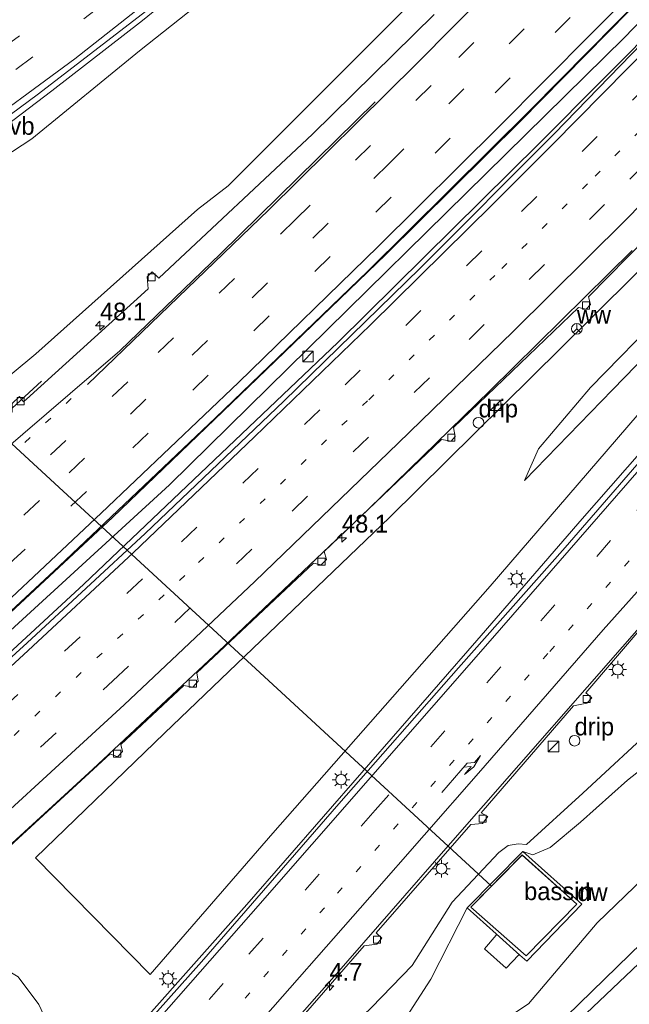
# Model space of a CAD drawing. Header units: millimetres. Extents: x 82463 to 85160, y 450000 to 452470.
# Tile 78 of 98: x 84342 to 84428, y 451453 to 451592. Entities that reach past the tile are written whole.
import ezdxf
from ezdxf.enums import TextEntityAlignment as Align

# ---------------------------------------------------------------- set-up
doc = ezdxf.new("R2010")
doc.units = ezdxf.units.MM
doc.linetypes.add('13strp', pattern=[4, 1, -3])
doc.linetypes.add('39strp', pattern=[12, 3, -9])
for name, color, linetype, lineweight in [('af-bs-rasterhekwerk', 8, 'hekwerk', 18), ('as-bs-kilometr', 13, 'Continuous', 18), ('bp-b5-struiken', 93, 'Continuous', 18), ('bw-bs-drip', 8, 'Continuous', 18), ('bw-bs-rona', 8, 'Continuous', 18), ('gk-b5-damwand', 213, 'damwand', 18), ('gr-bs-geleiderail', 213, 'geleiderail', 18), ('gw-bs-kruinlijn', 93, 'Continuous', 18), ('gw-bs-teenlijn', 93, 'Continuous', 18), ('mk-bs-13streep 0.45', 8, '13strp', 18), ('mk-bs-39streep 0.15', 8, '39strp', 18), ('mk-bs-pijlre750', 8, 'Continuous', 18), ('mk-bs-streep 0.15', 8, 'Continuous', 18), ('og-b5-bebouwing', 173, 'Continuous', 18), ('og-bs-inrichtingselement', 253, 'Continuous', 18), ('og-bs-terreinafscheiding', 253, 'Continuous', 18), ('wh-bs-duiker', 8, 'duiker', 18), ('wh-bs-kolk', 8, 'Continuous', 18), ('wh-bs-waterlijn', 133, 'Continuous', 18), ('wm-bs-lichtmast', 8, 'Continuous', 18), ('wm-bs-lijnverlich', 8, 'lijnverlich', 18), ('wm-bs-verkeersbord', 8, 'Continuous', 18)]:
    doc.layers.add(name, color=color, linetype=linetype, lineweight=lineweight)
doc.styles.add('rtw_iso', font='iso-rtw.shx')
doc.linetypes.add('damwand', pattern='A,15,-0.01,[8,RTW.shx,S=1,R=0,X=0,Y=0],2,[8,RTW.shx,S=1,R=0,X=0,Y=0],2,[8,RTW.shx,S=1,R=0,X=0,Y=0],-0.01', length=19.02)
doc.linetypes.add('duiker', pattern='A,0,-2,[15,RTW.shx,S=1,R=0,X=0,Y=0],-2', length=4)
doc.linetypes.add('geleiderail', pattern='A,2,-1,[175,RTW.shx,S=0.5,R=0,X=0,Y=0],-1', length=4)
doc.linetypes.add('hekwerk', pattern='A,7,-1.5,[1,RTW.shx,S=0.75,R=0,X=0,Y=0],-1.5', length=10)
doc.linetypes.add('lijnverlich', pattern='A,0,-5,[22,RTW.shx,S=1,R=0,X=-0.625,Y=0],2.5,-0.5,[3,RTW.shx,S=0.5,R=0,X=0,Y=0],-0.5,2.5,[22,RTW.shx,S=1,R=180,X=0.625,Y=0],-5', length=16)

# ---------------------------------------------------------------- blocks, each defined once
blk = doc.blocks.new('kolk')
blk.add_lwpolyline([(-0.5, -0.5), (0.5, -0.5), (0.5, 0.5), (-0.5, 0.5)], close=True)
blk = doc.blocks.new('wegwijzer')
for q in [(-0.53, -0.53), (0, 0.75), (0.53, -0.53)]:
    blk.add_line((0, 0), q)
blk.add_circle((0, 0), 0.75)
blk = doc.blocks.new('dtbattr')
at = {"style": 'rtw_iso'}
blk.add_attdef('TAG', (0.59, 0.87), '', height=2.5, dxfattribs=at)
blk = doc.blocks.new('dtb')
blk.add_circle((0, 0), 0.75)
blk = doc.blocks.new('d30gz_ACAD_1_FMEBLOCK11')
at = {"layer": 'gk-b5-damwand'}
for points in [[(-0.25, 7.74, 0.24), (8.1, 0.3, 0.2), (0.33, -7.74, 0.2), (-0.65, -6.87, 0.2), (-4.01, -3.89, 0.22), (-8.1, -0.23, 0.24)], [(-7.55, -0.1, -0.3), (0.24, -6.97, -0.3), (7.38, 0.3, -0.3), (-0.35, 7.24, -0.28)]]:
    blk.add_polyline3d(points, close=True, dxfattribs=at)
blk = doc.blocks.new('dtbattr-r')
at = {"style": 'rtw_iso'}
blk.add_attdef('TAG', text='', height=2.5, dxfattribs=at).set_placement((0, 0), align=Align.MIDDLE_CENTER)
blk = doc.blocks.new('pijlr')
for p, q in [((0, 0, 0.1), (5.45, 0, 0.1)), ((5.45, -0.75, 0.1), (4.7, 0, 0.1)), ((6.2, -0.75, 0.1), (5.45, 0, 0.1)), ((4, -0.75, 0.1), (5.45, -0.75, 0.1)), ((5.7, -1.05, 0.1), (4, -0.75, 0.1)), ((7.5, -0.75, 0.1), (5.7, -1.05, 0.1)), ((7.5, -0.75, 0.1), (6.2, -0.75, 0.1))]:
    blk.add_line(p, q)
blk = doc.blocks.new('kast')
blk.add_line((-0.75, -0.75), (0.75, 0.75))
blk.add_lwpolyline([(-0.75, 0.75), (0.75, 0.75), (0.75, -0.75), (-0.75, -0.75)], close=True)
blk = doc.blocks.new('lantaarnpaal')
for p, q in [((-0.75, 0), (-1.25, 0)), ((-0.88, 0.88), (-0.53, 0.53)), ((0, 0.75), (0, 1.25)), ((0.53, 0.53), (0.88, 0.88)), ((0.75, 0), (1.25, 0)), ((-0.53, -0.53), (-0.88, -0.88)), ((0, -0.75), (0, -1.25)), ((0.53, -0.53), (0.88, -0.88))]:
    blk.add_line(p, q)
blk.add_circle((0, 0), 0.75)
blk = doc.blocks.new('hecto')
for p, q in [((0, 0.625), (-0.625, 0)), ((0, -0.625), (0, 0.625)), ((-0.625, 0), (0.625, 0)), ((0.625, 0), (0, -0.625))]:
    blk.add_line(p, q)

msp = doc.modelspace()

# ---------------------------------------------------------------- linework, layer by layer
at = {"layer": 'af-bs-rasterhekwerk'}
for points in [[(84412.117, 451460.097, 0.203), (84413.103, 451459.228, 0.202), (84420.873, 451467.266, 0.205), (84412.516, 451474.708, 0.244), (84404.668, 451466.741, 0.238)], [(84404.668, 451466.741, 0.238), (84408.765, 451463.076, 0.216)], [(84412.117, 451460.097, 0.203), (84408.765, 451463.076, 0.216)]]:
    msp.add_polyline3d(points, dxfattribs=at)
at = {"layer": 'bp-b5-struiken'}
for points in [[(84504.92, 451622.753, 0.657), (84471.976, 451585.728, 0.827), (84438.286, 451547.397, 1.106), (84407.938, 451512.141, 1.501), (84377.249, 451477.269, 1.743), (84359.963, 451457.344, 1.831), (84343.769, 451473.799, 1.292), (84361.979, 451491.396, 0.971), (84393.74, 451521.828, 0.553), (84421.885, 451549.631, 0.051), (84450.87, 451578.448, 0.018), (84465.573, 451593.524, -0.465)], [(84492.773, 451613.31, -0.463), (84468.717, 451589.154, -0.4), (84455.416, 451574.764, -0.034), (84440.815, 451559.171, -0.034), (84432.561, 451550.891, 0.164), (84422.093, 451540.134, 0.304), (84414.75, 451531.524, 0.62), (84412.763, 451527.013, 1.018), (84425.21, 451539.837, 1.068), (84441.942, 451557.015, 0.932), (84464.02, 451580.461, 0.959), (84484.335, 451601.591, 0.792)]]:
    msp.add_polyline3d(points, dxfattribs=at)
at = {"layer": 'gr-bs-geleiderail'}
for points in [[(84583.43, 451762.685, 0.897), (84572.326, 451749.653, 0.864), (84528.016, 451699.902, 0.973), (84480.854, 451648.701, 1.045), (84433.703, 451599.573, 1.248), (84412.163, 451577.657, 1.539), (84393.225, 451558.922, 1.752), (84375.068, 451541.407, 1.952), (84354.664, 451521.823, 2.23), (84333.361, 451502.023, 2.541), (84317.677, 451487.597, 2.782), (84314.87, 451485.13, 2.954)], [(84586.341, 451759.871, -0.961), (84566.795, 451737.208, 1.072), (84508.079, 451671.719, 0.982), (84442.034, 451601.932, 1.095), (84414.842, 451574.57, 1.553), (84386.427, 451546.493, 1.734), (84350.615, 451512.411, 2.494), (84326.878, 451490.498, 2.754), (84317.763, 451482.237, 2.817)], [(84609.571, 451737.415, -0.642), (84593.91, 451719.583, 1.09), (84522.833, 451638.255, 1.357), (84498.187, 451610.131, 1.605), (84468.14, 451575.692, 1.867), (84441.066, 451544.539, 2.411), (84431.359, 451533.543, 2.522), (84420.921, 451521.606, 2.722), (84406.037, 451504.458, 2.824), (84373.609, 451467.246, 2.847), (84359.044, 451450.836, 2.805), (84354.384, 451445.616, 2.784)], [(84538.581, 451625.453, 0.214), (84530.333, 451616.798, 0.751), (84524.796, 451610.883, 1.018), (84517.922, 451603.136, 1.108), (84498.548, 451580.969, 1.257), (84491.18, 451572.759, 1.429), (84484.496, 451565.678, 1.451), (84463.427, 451543.702, 1.682), (84453.072, 451532.844, 1.919), (84431.562, 451509.275, 2.225), (84402, 451475.48, -0.564), (84385.913, 451457.057, 2.643), (84370.915, 451440.043, 2.712), (84365.817, 451434.183, 2.763)], [(84267.621, 451532.379, 3.802), (84276.388, 451537.042, 3.686), (84286.777, 451542.921, 3.584), (84298.379, 451549.758, 3.464), (84311.851, 451558.188, 3.352), (84320.392, 451563.513, 3.297), (84324.709, 451566.031, 3.199), (84328.639, 451569.061, 3.199), (84336.226, 451574.528, 3.069), (84346.077, 451582.007, 2.991), (84358.883, 451591.917, 2.912), (84368.623, 451599.895, 2.601), (84376.725, 451606.506, 1.979)], [(84331.931, 451468.069, 2.331), (84351.87, 451486.302, 2.04), (84370.443, 451503.729, 1.729), (84390.792, 451523.028, 1.516), (84407.942, 451539.739, 1.205), (84427.949, 451559.464, 1.052)], [(84344.65, 451541.038, 1.075), (84332.798, 451530.187, 1.785), (84320.775, 451519.69, 1.998), (84301.267, 451503.422, 2.207), (84298.692, 451501.308, 2.304)]]:
    msp.add_polyline3d(points, dxfattribs=at)
at = {"layer": 'gw-bs-kruinlijn'}
for points in [[(84578.096, 451706.244, 0.417), (84553.528, 451677.827, 0.562), (84529.852, 451650.694, 0.702), (84504.92, 451622.753, 0.657), (84484.335, 451601.591, 0.792), (84464.02, 451580.461, 0.959), (84441.942, 451557.015, 0.932), (84425.21, 451539.837, 1.068), (84412.763, 451527.013, 1.018)], [(84373.875, 451426.125, 1.941), (84377.558, 451429.838, 1.935), (84384.137, 451435.545, 1.693), (84389.26, 451438.466, 1.543), (84394.689, 451440.247, 1.476), (84400.006, 451440.792, 1.322), (84403.225, 451440.098, 1.126), (84406.066, 451440.369, 0.998), (84408.128, 451441.29, 0.982), (84416.912, 451449.729, 1.227), (84427.645, 451460.174, 1.248), (84436.97, 451469.235, 1.318), (84447.609, 451479.458, 1.476), (84457.439, 451488.207, 1.698), (84465.038, 451495.726, 1.886), (84477.127, 451507.191, 2.078), (84485.973, 451515.637, 2.361), (84497.157, 451526.551, 2.739), (84510.979, 451539.419, 3.19), (84526.368, 451554.845, 3.452), (84539.82, 451566.992, 3.9), (84554.152, 451580.799, 4.296), (84568.796, 451594.699, 4.543)], [(84463.455, 451524.465, 0.875), (84453.84, 451514.421, 0.908), (84442.506, 451503.169, 0.991), (84431.769, 451492.895, 1.205), (84420.986, 451482.916, 1.339), (84413.064, 451475.685, 1.395), (84411.86, 451475.767, 1.483), (84410.463, 451475.571, 1.534), (84409.171, 451474.581, 1.534), (84402.568, 451467.574, 1.58), (84396.949, 451458.607, 1.276), (84391.189, 451452.706, 1.184), (84384.542, 451446.325, 1.188), (84378.121, 451441.724, 1.469), (84371.594, 451435.881, 1.653), (84368.32, 451431.68, 1.728)], [(84348.979, 451441.7, 2.392), (84347.979, 451443.579, 2.36), (84346.484, 451448.348, 2.225), (84344.235, 451453.137, 2.146), (84341.356, 451457.034, 1.901), (84338.083, 451458.97, 1.771), (84334.534, 451459.522, 1.752), (84329.703, 451459.178, 1.71), (84328.109, 451459.756, 1.71), (84327.43, 451460.605, 1.71), (84326.912, 451461.393, 1.673)]]:
    msp.add_polyline3d(points, dxfattribs=at)
at = {"layer": 'gw-bs-teenlijn'}
for points in [[(84412.763, 451527.013, 1.018), (84414.75, 451531.524, 0.62), (84422.093, 451540.134, 0.304), (84432.561, 451550.891, 0.164), (84440.815, 451559.171, -0.034), (84455.416, 451574.764, -0.034), (84468.717, 451589.154, -0.4), (84492.773, 451613.31, -0.463), (84526.377, 451650.051, -0.536), (84563.25, 451692.398, -0.558)], [(84371.116, 451428.884, 0.275), (84374.621, 451432.908, 0.098), (84381.133, 451438.697, 0.014), (84386.668, 451442.614, -0.148), (84393.619, 451445.542, -0.279), (84400.958, 451445.047, -0.006), (84413.316, 451453.218, 0.084), (84423.02, 451464.637, 0.037), (84432.247, 451473.507, 0.029), (84442.923, 451484.222, -0.559), (84450.35, 451493.924, -0.819), (84457.305, 451502.256, -0.804), (84459.567, 451503.37, -0.438), (84461.758, 451502.962, 0.051), (84465.444, 451503.119, 0.22), (84472.92, 451510.771, 0.044), (84481.751, 451519.934, 0.049), (84492.305, 451531.284, 0.07), (84505.422, 451544.973, 0.217), (84519.918, 451560.52, 0.325), (84532.525, 451574.055, 0.363), (84545.332, 451588.856, 0.391), (84558.536, 451603.864, 0.335)], [(84459.442, 451516.033, -0.92), (84451.297, 451507.812, -1.036), (84443.05, 451499.076, -1.087), (84432.975, 451489.241, -0.943), (84427.287, 451484.755, -0.233), (84420.661, 451478.839, 0.245), (84416.387, 451475.288, 0.272), (84413.972, 451474.219, 0.282), (84412.516, 451474.708, 0.244)], [(84370.434, 451429.566, 0.299), (84374.025, 451433.544, 0.097), (84380.404, 451439.548, 0.002), (84386.271, 451443.515, -0.244), (84393.199, 451446.858, -0.279), (84399.541, 451456.684, 0.075), (84404.668, 451466.741, 0.238)]]:
    msp.add_polyline3d(points, dxfattribs=at)
at = {"layer": 'mk-bs-13streep 0.45'}
for points in [[(84592.716, 451753.707, 0.075), (84590.636, 451751.272, 0.078), (84542.384, 451696.536, 0.051), (84496.688, 451646.697, 0.051), (84448.745, 451596.279, 0.16), (84421.653, 451568.898, 0.463), (84408.607, 451555.974, 0.611), (84390.637, 451538.286, 0.801), (84364.853, 451513.619, 1.233), (84338.396, 451488.856, 1.687)], [(84615.896, 451731.301, 0.182), (84560.229, 451667.523, 0.3), (84518.716, 451620.094, 0.589), (84481.228, 451577.195, 0.937), (84449.875, 451541.428, 1.358), (84432.784, 451521.745, 1.404), (84416.073, 451502.632, 1.534), (84384.577, 451466.778, 1.854), (84360.586, 451439.414, 2.059)], [(84348.842, 451538.588, 0.767), (84339.519, 451529.776, 0.915), (84318.429, 451510.145, 1.194), (84303.462, 451496.538, 1.469)]]:
    msp.add_polyline3d(points, dxfattribs=at)
at = {"layer": 'mk-bs-39streep 0.15'}
for points in [[(84545.25, 451799.592, 1.131), (84532.929, 451784.224, 0.906), (84519.678, 451767.864, 0.976), (84504.205, 451749.464, 0.971), (84486.361, 451728.989, 1.022), (84464.175, 451704.532, 1.05), (84447.577, 451686.946, 1.055), (84430.785, 451669.692, 1.125), (84413.912, 451652.917, 1.218), (84396.246, 451636.056, 1.278), (84378.551, 451619.979, 1.431), (84360.341, 451604.479, 1.445), (84341.539, 451589.751, 1.529), (84321.995, 451575.636, 1.687), (84301.924, 451562.34, 1.966), (84281.404, 451550.024, 2.115), (84261.17, 451538.83, 2.284)], [(84547.753, 451797.172, 1.187), (84536.085, 451782.436, 1.078), (84521.768, 451764.865, 1.106), (84506.367, 451746.475, 1.092), (84489.771, 451727.461, 1.078), (84473.186, 451709.049, 1.125), (84456.274, 451690.926, 1.12), (84439.511, 451673.496, 1.185), (84422.513, 451656.389, 1.264), (84405.155, 451639.514, 1.348), (84387.507, 451623.144, 1.417), (84370.708, 451608.506, 1.473), (84353.008, 451593.973, 1.659), (84333.782, 451579.615, 1.789), (84313.945, 451565.814, 2.012), (84293.552, 451553.008, 2.236), (84272.721, 451541.061, 2.352), (84263.775, 451536.225, 2.487)], [(84574.481, 451771.334, 0.054), (84552.139, 451745.67, -0.195), (84528.527, 451719.006, -0.214), (84498.424, 451685.826, -0.13), (84473.982, 451659.485, -0.121), (84447.438, 451631.528, -0.01), (84422.539, 451605.855, 0.158), (84399.592, 451582.747, 0.297), (84380.484, 451563.876, 0.478), (84356.794, 451540.944, 0.776), (84337.336, 451522.532, 1.087), (84313.32, 451500.3, 1.422), (84306.159, 451493.841, 1.566)], [(84308.702, 451491.298, 1.654), (84324.629, 451505.768, 1.38), (84348.527, 451528.119, 1.06), (84374.357, 451552.82, 0.674), (84393.614, 451571.683, 0.474), (84416.927, 451594.98, 0.265), (84441.682, 451620.363, 0.093), (84466.472, 451646.222, 0.014), (84484.867, 451665.83, -0.01), (84507.125, 451689.929, -0.107), (84531.131, 451716.501, -0.089), (84555.499, 451743.892, -0.07), (84577.118, 451768.786, 0.109)], [(84579.735, 451766.256, 0.207), (84550.789, 451733.136, -0.005), (84517.694, 451696.277, -0.056), (84477.323, 451652.46, 0.004), (84436.131, 451609.371, 0.186), (84393.956, 451566.981, 0.539), (84359.702, 451533.695, 0.962), (84342.336, 451517.346, 1.176), (84315.993, 451493.02, 1.543), (84311.273, 451488.727, 1.641)], [(84589.974, 451756.359, 0.117), (84584.173, 451749.603, 0.124), (84543.469, 451703.492, 0.173), (84503.931, 451659.989, 0.187), (84463.599, 451617.178, 0.16), (84423.019, 451575.569, 0.49), (84406.735, 451559.415, 0.528), (84383.896, 451537.017, 0.829), (84358.896, 451513.154, 1.093), (84333.319, 451489.467, 1.553), (84321.417, 451478.583, 1.624)], [(84326.791, 451473.209, 1.675), (84354.715, 451498.769, 1.112), (84380.004, 451522.724, 0.787), (84404.952, 451546.929, 0.467), (84427.636, 451569.547, 0.435), (84444.093, 451586.083, 0.128), (84492.433, 451636.542, -0.034), (84541.683, 451689.958, -0.102), (84593.608, 451748.95, -0.052), (84595.43, 451751.084, -0.055)], [(84613.19, 451733.917, 0.248), (84604.016, 451723.43, 0.241), (84563.424, 451676.926, 0.39), (84469.871, 451569.93, 1.049), (84446.376, 451543.157, 1.492), (84424.925, 451518.571, 1.608), (84409.428, 451500.764, 1.766), (84391.726, 451480.51, 1.942), (84370.268, 451456.095, 2.007), (84357.995, 451442.005, 2.076)]]:
    msp.add_polyline3d(points, dxfattribs=at)
at = {"layer": 'mk-bs-streep 0.15'}
for points in [[(84550.488, 451794.528, 1.218), (84547.767, 451791.26, 1.111), (84538.389, 451779.438, 1.111), (84524.146, 451761.901, 1.12), (84508.752, 451743.623, 1.176), (84490.273, 451722.507, 1.139), (84472.777, 451703.153, 1.171), (84453.761, 451682.934, 1.199), (84433.752, 451662.39, 1.264), (84414.864, 451643.715, 1.362), (84395.765, 451625.749, 1.534), (84377.846, 451609.717, 1.664), (84363.002, 451597.31, 1.766), (84349.351, 451586.524, 1.864), (84333.453, 451574.842, 1.989), (84318.614, 451564.557, 2.208), (84305.603, 451556.105, 2.291), (84293.48, 451548.735, 2.389), (84279.267, 451540.491, 2.487), (84266.51, 451533.49, 2.624)], [(84571.873, 451773.856, -0.032), (84531.87, 451728.246, -0.358), (84508.147, 451701.945, -0.363), (84474.9, 451665.793, -0.261), (84451.261, 451640.793, -0.182), (84423.913, 451612.452, 0.023), (84397.525, 451585.813, 0.204), (84376.683, 451565.213, 0.427), (84351.137, 451540.599, 0.725)], [(84313.848, 451486.152, 1.81), (84331.591, 451502.307, 1.487), (84353.074, 451522.41, 1.241), (84372.437, 451540.876, 0.925), (84392.141, 451560.061, 0.716), (84409.117, 451576.874, 0.544), (84435.23, 451603.242, 0.334), (84465.287, 451634.366, 0.274), (84494.735, 451665.751, 0.153), (84526.089, 451700.048, 0.065), (84554.748, 451732.113, 0.051), (84582.358, 451763.72, 0.201)], [(84587.28, 451758.962, -1.209), (84560.283, 451727.749, 0.205), (84501.021, 451662.127, 0.191), (84448.384, 451606.552, 0.268), (84416.764, 451574.472, 0.477), (84408.268, 451565.985, 0.5), (84391.032, 451548.998, 0.82), (84374.686, 451533.208, 1.084), (84357.549, 451516.831, 1.353), (84342.072, 451502.421, 1.511), (84318.891, 451481.109, 1.834)], [(84597.98, 451748.619, -0.201), (84584.372, 451732.747, -0.183), (84530.876, 451672.779, -0.188), (84470.724, 451608.343, -0.179), (84426.995, 451563.732, 0.268), (84411.157, 451548.056, 0.546), (84394.929, 451532.306, 0.708), (84374.745, 451512.797, 1.019), (84356.293, 451495.394, 1.27), (84329.327, 451470.673, 1.583)], [(84610.655, 451736.367, 0.286), (84582.064, 451703.74, 0.34), (84562.113, 451680.889, 0.485), (84535.35, 451650.311, 0.58), (84498.256, 451607.717, 0.855), (84443.585, 451545.312, 1.418), (84408.267, 451504.785, 1.743), (84374.15, 451465.865, 1.97), (84355.427, 451444.573, 2.04)], [(84621.282, 451726.094, -0.075), (84592.359, 451692.978, -0.052), (84567.263, 451664.383, 0.078), (84532.381, 451624.458, 0.191), (84508.122, 451596.895, 0.449), (84496.355, 451583.795, 0.48), (84474.212, 451560.124, 0.643), (84451.915, 451536.632, 1.214), (84440.279, 451524.305, 1.311), (84423.873, 451505.97, 1.59), (84406.286, 451485.772, 1.692), (84390.947, 451468.247, 1.822), (84373.524, 451448.41, 2.017), (84363.306, 451436.694, 2.076)], [(84391.706, 451580.457, 0.223), (84369.897, 451559.008, 0.465), (84355.688, 451545.34, 0.632), (84334.93, 451527.561, 0.901), (84324.254, 451518.45, 1.055), (84314.089, 451509.74, 1.171), (84301.226, 451498.751, 1.348)]]:
    msp.add_polyline3d(points, dxfattribs=at)
at = {"layer": 'og-b5-bebouwing'}
msp.add_polyline3d([(84420.15, 451467.267, -0.302), (84413.008, 451459.996, -0.303), (84405.223, 451466.867, -0.301), (84412.425, 451474.205, -0.284)], close=True, dxfattribs=at)
at = {"layer": 'og-bs-terreinafscheiding'}
for points in [[(84551.117, 451793.92, 1.241), (84543.303, 451783.538, 1.244), (84515.109, 451749.196, 1.266), (84479.99, 451709.12, 1.248), (84436.847, 451663.582, 1.248), (84403.652, 451631.172, 1.311), (84382.58, 451612.124, 1.715), (84376.246, 451606.716, 1.822), (84359.94, 451593.655, 1.905), (84344.211, 451581.591, 2.035), (84331.083, 451571.905, 2.123), (84315.757, 451561.529, 2.434), (84300.504, 451551.869, 2.55), (84284.668, 451542.662, 2.596), (84267.112, 451532.888, 2.629)], [(84567.278, 451778.148, -0.306), (84514.377, 451718.703, -0.512), (84507.066, 451712.671, -0.484), (84499.591, 451704.66, -0.595), (84494.741, 451696.678, -0.53), (84465.008, 451665.137, -0.381), (84434.788, 451633.215, -0.312), (84395.198, 451592.818, -0.024), (84370.968, 451568.621, 0.204), (84366.649, 451565.261, 0.404), (84343.833, 451544.889, 0.832), (84320.679, 451525.729, 1.222), (84309.963, 451544.192, 2.105), (84306.02, 451551.661, 2.254), (84321.41, 451560.96, 2.287), (84343.282, 451575.248, 1.84), (84358.469, 451587.653, 1.826), (84374.253, 451600.221, 1.622), (84395.621, 451619.176, 1.408), (84415.288, 451637.869, 1.283), (84441.52, 451664.036, 1.292), (84464.361, 451687.708, 1.241)], [(84583.301, 451762.809, 0.142), (84517.035, 451687.954, 0.16), (84450.154, 451616.326, 0.309), (84413.616, 451579.346, 0.449), (84390.64, 451556.502, 0.671), (84369.202, 451535.885, 1.135), (84347.138, 451514.97, 1.534), (84326.718, 451495.986, 1.645), (84314.841, 451485.159, 1.973)], [(84586.595, 451759.625, 0.152), (84578.25, 451749.837, 0.142), (84518.051, 451682.204, 0.137), (84460.504, 451620.835, 0.133), (84416.981, 451575.941, 0.277), (84398.003, 451556.957, 0.217), (84378.832, 451538.212, 0.347), (84359.275, 451519.579, 0.486), (84342.604, 451504.12, 1.042), (84324.345, 451487.527, 1.548), (84318.003, 451481.997, 1.837)], [(84610.003, 451736.997, 0.329), (84532.879, 451648.866, 0.467), (84483.043, 451592.14, 0.738), (84442.982, 451545.785, 1.441), (84434.439, 451535.966, 1.645), (84418.509, 451517.588, 1.771), (84403.484, 451500.601, 1.975), (84386.59, 451481.443, 2.017), (84367.218, 451459.119, 2.007), (84354.774, 451445.226, 2.062)], [(84467.055, 451593.001, -0.414), (84465.573, 451593.524, -0.465), (84450.87, 451578.448, 0.018), (84421.885, 451549.631, 0.051), (84393.74, 451521.828, 0.553), (84361.979, 451491.396, 0.971), (84343.769, 451473.799, 1.292), (84359.963, 451457.344, 1.831), (84377.249, 451477.269, 1.743), (84407.938, 451512.141, 1.501), (84438.286, 451547.397, 1.106), (84471.976, 451585.728, 0.827), (84504.92, 451622.753, 0.657)], [(84515.838, 451600.957, 0.345), (84487.999, 451569.78, 0.611), (84454.315, 451534.349, 1.205), (84437.873, 451516.326, 1.219), (84421.418, 451497.088, 1.474), (84422.268, 451496.383, 1.474), (84421.559, 451495.609, 1.553), (84419.699, 451495.265, 1.553), (84406.666, 451480.176, 1.567), (84407.578, 451479.619, 1.567), (84406.869, 451478.655, 1.567), (84405.203, 451478.497, 1.59), (84391.831, 451463.242, 1.724), (84392.648, 451462.464, 1.724), (84391.936, 451461.641, 1.724), (84390.165, 451461.399, 1.724), (84377.095, 451446.398, 1.748), (84377.948, 451445.795, 1.748), (84377.184, 451444.893, 1.748), (84375.58, 451444.588, 1.748), (84366.185, 451433.815, 1.857)], [(84400.016, 451592.76, 0.208), (84382.873, 451575.878, 0.365), (84361.167, 451555.576, 0.727), (84360.232, 451556.484, 0.792), (84359.527, 451555.779, 0.866), (84359.69, 451554.074, 0.866), (84342.514, 451538.51, 1.001), (84342.101, 451538.156, 1.001), (84341.534, 451538.881, 1.061), (84340.474, 451537.894, 1.061), (84340.48, 451536.72, 1.07), (84323.819, 451522.11, 1.107), (84323.121, 451523.052, 1.135), (84322.403, 451522.301, 1.135), (84322.186, 451520.772, 1.168), (84304.695, 451506.16, 1.344), (84304.331, 451506.616, 1.344), (84304.098, 451506.856, 1.511), (84302.914, 451505.96, 1.511), (84302.878, 451504.475, 1.511), (84298.838, 451501.162, 1.509)], [(84569.896, 451593.577, 4.813), (84555.17, 451579.602, 4.422), (84540.915, 451565.824, 4.037), (84527.734, 451553.381, 3.657), (84512.084, 451538.311, 3.287), (84498.422, 451525.513, 2.876), (84487.105, 451514.435, 2.489), (84474.807, 451502.729, 2.161), (84462.591, 451491.004, 1.887), (84428.918, 451458.91, 1.361), (84413.121, 451443.901, 1.233), (84407.08, 451438.2, 1.191), (84405.393, 451436.889, 1.191), (84404.325, 451436.849, 1.237), (84402.502, 451437.779, 1.302), (84398.454, 451438.838, 1.403), (84394.496, 451438.604, 1.542), (84388.744, 451436.404, 1.697), (84383.667, 451433.27, 1.845), (84378.733, 451429.503, 1.991), (84374.616, 451425.384, 2.098)], [(84336.613, 451472.192, 1.594), (84354.33, 451488.467, 1.33), (84355.353, 451488.073, 1.237), (84356.052, 451488.798, 1.205), (84355.826, 451489.779, 1.205), (84364.699, 451498.098, 1.107), (84365.969, 451497.904, 0.996), (84366.733, 451498.728, 0.982), (84366.566, 451499.905, 0.982), (84382.991, 451515.374, 0.917), (84384.099, 451515.144, 0.903), (84384.828, 451515.898, 0.903), (84384.529, 451517.003, 0.903), (84401.043, 451532.803, 0.62), (84402.411, 451532.583, 0.62), (84402.981, 451533.226, 0.62), (84402.775, 451534.535, 0.62), (84420.407, 451551.44, 0.328), (84421.49, 451551.223, 0.328), (84422.08, 451551.846, 0.328), (84421.801, 451552.932, 0.277), (84430.012, 451561.337, 0.268)], [(84408.765, 451463.076, 0.216), (84408.794, 451462.911, 0.219), (84407.143, 451460.968, 0.225), (84410.177, 451458.224, 0.231), (84411.905, 451460.062, 0.217)], [(84411.905, 451460.062, 0.217), (84412.117, 451460.097, 0.203)]]:
    msp.add_polyline3d(points, dxfattribs=at)
at = {"layer": 'wh-bs-duiker'}
msp.add_polyline3d([(84408.084, 451469.874, -0.535), (84295.109, 451573.97, -1.082)], dxfattribs=at)
at = {"layer": 'wh-bs-waterlijn'}
msp.add_polyline3d([(84412.425, 451474.205, -0.284), (84405.223, 451466.867, -0.301), (84413.008, 451459.996, -0.303), (84420.15, 451467.267, -0.302), (84412.425, 451474.205, -0.284)], dxfattribs=at)
at = {"layer": 'wm-bs-lijnverlich'}
msp.add_polyline3d([(84584.805, 451761.355, -1.079), (84550.963, 451722.406, 0.241), (84488.306, 451653.303, 0.381), (84426.901, 451589.505, 0.458), (84362.677, 451526.43, 1.182), (84316.159, 451483.841, 2.024)], dxfattribs=at)

# ---------------------------------------------------------------- block references
at = {"layer": 'as-bs-kilometr'}
ref = msp.add_blockref('dtbattr', (84352.883, 451548.866, 0.882), dxfattribs=at)
ref.add_attrib('TAG', '48.1', dxfattribs={"layer": '0', "height": 2.5, "style": 'rtw_iso'}).set_placement((84352.883, 451548.866, 0.882), align=Align.BOTTOM_LEFT)
for p in [(84352.883, 451548.866, 0.882), (84387.014, 451518.949, 0.759), (84385.255, 451455.741, 1.748)]:
    msp.add_blockref('hecto', p, dxfattribs=at)
ref = msp.add_blockref('dtbattr', (84387.014, 451518.949, 0.759), dxfattribs=at)
ref.add_attrib('TAG', '48.1', dxfattribs={"layer": '0', "height": 2.5, "style": 'rtw_iso'}).set_placement((84387.014, 451518.949, 0.759), align=Align.BOTTOM_LEFT)
ref = msp.add_blockref('dtbattr', (84385.255, 451455.741, 1.748), dxfattribs=at)
ref.add_attrib('TAG', '4.7', dxfattribs={"layer": '0', "height": 2.5, "style": 'rtw_iso'}).set_placement((84385.255, 451455.741, 1.748), align=Align.BOTTOM_LEFT)
at = {"layer": 'bw-bs-drip'}
ref = msp.add_blockref('dtbattr', (84406.286, 451535.191, 0.545), dxfattribs=at)
ref.add_attrib('TAG', 'drip', dxfattribs={"layer": '0', "height": 2.5, "style": 'rtw_iso'}).set_placement((84406.286, 451535.191, 0.545), align=Align.BOTTOM_LEFT)
for p in [(84406.286, 451535.191, 0.545), (84419.838, 451490.327, 1.413)]:
    msp.add_blockref('dtb', p, dxfattribs=at)
ref = msp.add_blockref('dtbattr', (84419.838, 451490.327, 1.413), dxfattribs=at)
ref.add_attrib('TAG', 'drip', dxfattribs={"layer": '0', "height": 2.5, "style": 'rtw_iso'}).set_placement((84419.838, 451490.327, 1.413), align=Align.BOTTOM_LEFT)
at = {"layer": 'bw-bs-rona'}
ref = msp.add_blockref('dtbattr', (84420.151, 451548.429, 2.805), dxfattribs=at)
ref.add_attrib('TAG', 'ww', dxfattribs={"layer": '0', "height": 2.5, "style": 'rtw_iso'}).set_placement((84420.151, 451548.429, 2.805), align=Align.BOTTOM_LEFT)
msp.add_blockref('wegwijzer', (84420.151, 451548.429, 2.805), dxfattribs=at)
at = {"layer": 'gk-b5-damwand'}
msp.add_blockref('d30gz_ACAD_1_FMEBLOCK11', (84412.7705, 451466.968), dxfattribs=at)
ref = msp.add_blockref('dtbattr-r', (84420.222656, 451466.96875, 0.005083), dxfattribs=at)
ref.add_attrib('TAG', 'dw', dxfattribs={"layer": '0', "height": 2.5, "style": 'rtw_iso'}).set_placement((84420.222656, 451466.96875, 0.005083), align=Align.BOTTOM_LEFT)
at = {"layer": 'mk-bs-pijlre750', "rotation": 49.20000000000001}
msp.add_blockref('pijlr', (84401.104, 451483.037, 1.859), dxfattribs=at)
at = {"layer": 'og-b5-bebouwing'}
ref = msp.add_blockref('dtbattr-r', (84412.71875, 451467.09375, -0.2984), dxfattribs=at)
ref.add_attrib('TAG', 'bassin', dxfattribs={"layer": '0', "height": 2.5, "style": 'rtw_iso'}).set_placement((84412.71875, 451467.09375, -0.2984), align=Align.BOTTOM_LEFT)
at = {"layer": 'og-bs-inrichtingselement'}
for p in [(84382.231, 451544.535, 1.27), (84408.662, 451537.639, 0.447), (84416.845, 451489.511, 1.443)]:
    msp.add_blockref('kast', p, dxfattribs=at)
at = {"layer": 'wh-bs-kolk'}
for p in [(84360.163, 451555.681, 0.514), (84421.457, 451551.722, 0.282), (84341.678, 451538.231, 0.787), (84402.45, 451533.062, 0.523), (84384.139, 451515.596, 0.834), (84365.982, 451498.37, 1.135), (84421.536, 451496.209, 1.483), (84355.311, 451488.509, 1.423), (84406.882, 451479.35, 1.492), (84391.956, 451462.277, 1.543)]:
    msp.add_blockref('kolk', p, dxfattribs=at)
at = {"layer": 'wm-bs-lichtmast'}
for p in [(84411.67, 451513.145, 1.836), (84425.919, 451500.361, 1.59), (84386.899, 451484.834, 2.119), (84401.059, 451472.276, 1.729), (84362.482, 451456.733, 2.156)]:
    msp.add_blockref('lantaarnpaal', p, dxfattribs=at)
at = {"layer": 'wm-bs-verkeersbord'}
ref = msp.add_blockref('dtbattr', (84340.123, 451575.048, 5.173), dxfattribs=at)
ref.add_attrib('TAG', 'vb', dxfattribs={"layer": '0', "height": 2.5, "style": 'rtw_iso'}).set_placement((84340.123, 451575.048, 5.173), align=Align.BOTTOM_LEFT)

doc.saveas('drawing.dxf')
